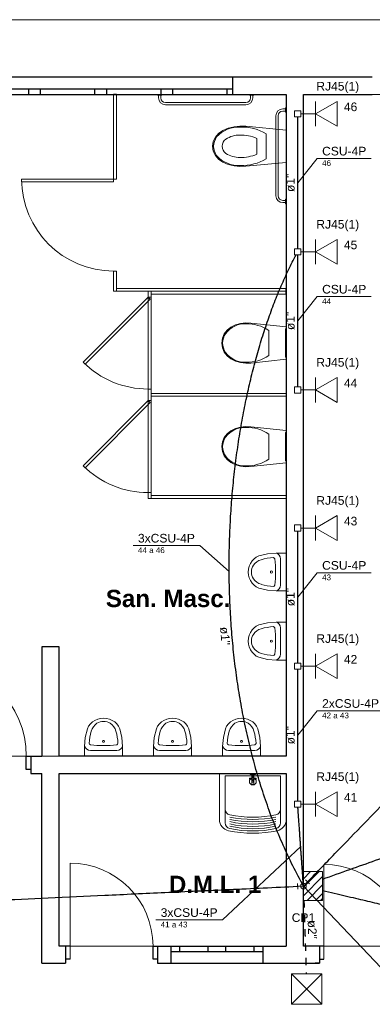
# Model space of a CAD drawing. Header units: millimetres. Extents: x 55082 to 85113, y -5867 to -946.
# Tile 74 of 77: x 83109 to 83415, y -3579 to -2723. Entities that reach past the tile are written whole.
import ezdxf

# ---------------------------------------------------------------- set-up
doc = ezdxf.new("R2010")
doc.units = ezdxf.units.MM
doc.header["$MEASUREMENT"] = 0
doc.linetypes.add('JIS_02_1.2', pattern=[0.25, 0.125, -0.125])
for name, color, linetype, lineweight in [('CE-Condutos', 5, 'Continuous', 30), ('CE-Conexões', 9, 'Continuous', 5), ('CE-Textos conduto', 7, 'Continuous', 5), ('CE-Textos fios', 7, 'Continuous', 5), ('FINA', 8, 'Continuous', 5), ('HIDRO', 251, 'Continuous', 13), ('P-SIMBOL', 5, 'Continuous', 20), ('Textos', 7, 'Continuous', 5)]:
    doc.layers.add(name, color=color, linetype=linetype, lineweight=lineweight)
doc.styles.add('Arial', font='arial.ttf')
doc.styles.add('ArialN', font='arialbd.ttf')

msp = doc.modelspace()

# ---------------------------------------------------------------- linework, layer by layer
for p, q in [((83415.5, -2773.18), (83064.39, -2773.18)), ((83294.39, -2788.18), (83294.39, -2773.18)), ((83294.39, -2788.18), (83294.39, -2773.18)), ((83064.39, -2783.18), (83294.39, -2783.18)), ((83116.89, -2788.18), (83116.89, -2783.18)), ((83126.89, -2783.18), (83126.89, -2788.18)), ((83174.39, -2788.18), (83174.39, -2783.18)), ((83184.39, -2783.18), (83184.39, -2788.18)), ((83193.14, -2788.18), (83190.64, -2788.18)), ((83231.89, -2788.18), (83231.89, -2783.18)), ((83241.89, -2783.18), (83241.89, -2788.18)), ((83289.39, -2788.18), (83289.39, -2783.18)), ((83340.64, -2961.68), (83340.64, -2956.68)), ((83114.71, -3374.68), (83114.71, -3363.18)), ((83114.71, -3363.18), (83128.14, -3363.18)), ((83118.71, -3363.18), (83118.71, -3378.18)), ((83118.71, -3363.18), (83122.41, -3363.18)), ((83118.71, -3363.18), (83118.71, -3378.18)), ((83118.71, -3374.68), (83114.71, -3374.68)), ((83118.71, -3378.18), (83122.41, -3378.18)), ((83128.14, -3543.18), (83128.14, -3378.18)), ((83152.85, -3528.18), (83143.14, -3528.18)), ((83148.85, -3528.18), (83148.85, -3543.18)), ((83148.85, -3528.18), (83148.85, -3543.18)), ((83224.85, -3539.68), (83224.85, -3528.18)), ((83224.85, -3528.18), (83340.64, -3528.18)), ((83228.85, -3528.18), (83228.85, -3543.18)), ((83228.85, -3528.18), (83232.55, -3528.18)), ((83228.85, -3528.18), (83228.85, -3543.18)), ((83240.38, -3528.18), (83240.38, -3543.18)), ((83240.38, -3528.18), (83240.38, -3543.18)), ((83320.38, -3533.18), (83240.38, -3533.18)), ((83247.88, -3528.18), (83247.88, -3533.18)), ((83272.88, -3533.18), (83272.88, -3528.18)), ((83287.88, -3528.18), (83287.88, -3533.18)), ((83312.88, -3533.18), (83312.88, -3528.18)), ((83320.38, -3528.18), (83320.38, -3543.18)), ((83320.38, -3528.18), (83320.38, -3543.18)), ((83373.49, -3528.18), (83355.64, -3528.18)), ((83369.49, -3528.18), (83365.79, -3528.18)), ((83369.49, -3528.18), (83369.49, -3543.18)), ((83369.49, -3528.18), (83369.49, -3543.18)), ((83152.85, -3539.68), (83148.85, -3539.68)), ((83228.85, -3539.68), (83224.85, -3539.68)), ((83369.49, -3539.68), (83373.49, -3539.68)), ((83228.85, -3543.18), (83232.55, -3543.18)), ((83369.49, -3543.18), (83365.79, -3543.18))]:
    msp.add_line(p, q)
for points in [[(83018.14, -2788.18), (83340.64, -2788.18)], [(83340.64, -2788.18), (83340.64, -3363.18)], [(83355.64, -2788.18), (83415.5, -2788.18)], [(83355.64, -3528.18), (83355.64, -2788.18)], [(83128.14, -3268.18), (83128.14, -3363.18)], [(83143.14, -3268.18), (83128.14, -3268.18)], [(83143.14, -3363.18), (83143.14, -3268.18)], [(83340.64, -3363.18), (83143.14, -3363.18)], [(83118.71, -3378.18), (83128.14, -3378.18)], [(83143.14, -3528.18), (83143.14, -3378.18)], [(83143.14, -3378.18), (83340.64, -3378.18)], [(83340.64, -3378.18), (83340.64, -3528.18)], [(83128.14, -3543.18), (83148.85, -3543.18)], [(83228.85, -3543.18), (83369.49, -3543.18)]]:
    msp.add_lwpolyline(points)
at = {"layer": 'CE-Condutos', "linetype": 'Continuous', "ltscale": 50}
for points in [[(83350.64, -2922.28), (83350.64, -2916.81), (83350.64, -2911.68), (83350.64, -2906.87), (83350.64, -2902.35), (83350.64, -2898.09), (83350.64, -2894.08), (83350.64, -2890.29), (83350.64, -2886.7), (83350.64, -2883.27), (83350.64, -2879.99), (83350.64, -2876.84), (83350.64, -2873.78), (83350.64, -2870.79), (83350.64, -2867.85), (83350.64, -2864.94), (83350.64, -2862.02), (83350.64, -2859.08), (83350.64, -2856.1), (83350.64, -2853.04), (83350.64, -2849.88), (83350.64, -2846.6), (83350.64, -2843.18), (83350.64, -2839.58), (83350.64, -2835.79), (83350.64, -2831.78), (83350.64, -2827.53), (83350.64, -2823.01), (83350.64, -2818.2), (83350.64, -2813.07), (83350.64, -2807.6)], [(83355.64, -3476.03), (83346.46, -3458.55), (83338.04, -3440.6), (83330.37, -3422.21), (83323.44, -3403.45), (83317.23, -3384.35), (83311.72, -3364.95), (83306.9, -3345.3), (83302.75, -3325.45), (83299.26, -3305.44), (83296.4, -3285.31), (83294.17, -3265.11), (83292.55, -3244.89), (83291.52, -3224.69), (83291.07, -3204.55), (83291.18, -3184.52), (83291.83, -3164.64), (83293.01, -3144.96), (83294.71, -3125.52), (83296.9, -3106.37), (83299.57, -3087.55), (83302.71, -3069.11), (83306.29, -3051.09), (83310.32, -3033.53), (83314.75, -3016.49), (83319.59, -3000), (83324.82, -2984.11), (83330.42, -2968.87), (83336.37, -2954.32), (83342.66, -2940.5), (83349.27, -2927.47)], [(83350.64, -3042.28), (83350.64, -3036.81), (83350.64, -3031.68), (83350.64, -3026.87), (83350.64, -3022.35), (83350.64, -3018.09), (83350.64, -3014.08), (83350.64, -3010.29), (83350.64, -3006.7), (83350.64, -3003.27), (83350.64, -2999.99), (83350.64, -2996.84), (83350.64, -2993.78), (83350.64, -2990.79), (83350.64, -2987.85), (83350.64, -2984.94), (83350.64, -2982.02), (83350.64, -2979.08), (83350.64, -2976.1), (83350.64, -2973.04), (83350.64, -2969.88), (83350.64, -2966.6), (83350.64, -2963.18), (83350.64, -2959.58), (83350.64, -2955.79), (83350.64, -2951.78), (83350.64, -2947.53), (83350.64, -2943.01), (83350.64, -2938.2), (83350.64, -2933.07), (83350.64, -2927.6)], [(83359.2, -3472.36), (83384.65, -3446.14), (83408.48, -3421.59), (83430.81, -3398.6), (83451.74, -3377.04), (83471.4, -3356.79), (83489.89, -3337.74), (83507.35, -3319.76), (83523.88, -3302.73), (83539.59, -3286.54), (83554.61, -3271.07), (83569.06, -3256.19), (83583.04, -3241.79), (83596.67, -3227.75), (83610.07, -3213.94), (83623.36, -3200.25), (83636.65, -3186.56), (83650.06, -3172.75), (83663.71, -3158.7), (83677.7, -3144.28), (83692.16, -3129.39), (83707.2, -3113.89), (83722.94, -3097.68), (83739.5, -3080.62), (83756.99, -3062.61), (83775.52, -3043.52), (83795.22, -3023.23), (83816.2, -3001.62), (83838.57, -2978.57), (83862.46, -2953.97), (83887.97, -2927.69)], [(83350.64, -3282.28), (83350.64, -3276.81), (83350.64, -3271.68), (83350.64, -3266.87), (83350.64, -3262.35), (83350.64, -3258.09), (83350.64, -3254.08), (83350.64, -3250.29), (83350.64, -3246.7), (83350.64, -3243.27), (83350.64, -3239.99), (83350.64, -3236.84), (83350.64, -3233.78), (83350.64, -3230.79), (83350.64, -3227.85), (83350.64, -3224.94), (83350.64, -3222.02), (83350.64, -3219.08), (83350.64, -3216.1), (83350.64, -3213.04), (83350.64, -3209.88), (83350.64, -3206.6), (83350.64, -3203.18), (83350.64, -3199.58), (83350.64, -3195.79), (83350.64, -3191.78), (83350.64, -3187.53), (83350.64, -3183.01), (83350.64, -3178.2), (83350.64, -3173.07), (83350.64, -3167.6)], [(83350.64, -3402.28), (83350.64, -3396.81), (83350.64, -3391.68), (83350.64, -3386.87), (83350.64, -3382.35), (83350.64, -3378.09), (83350.64, -3374.08), (83350.64, -3370.29), (83350.64, -3366.7), (83350.64, -3363.27), (83350.64, -3359.99), (83350.64, -3356.84), (83350.64, -3353.78), (83350.64, -3350.79), (83350.64, -3347.85), (83350.64, -3344.94), (83350.64, -3342.02), (83350.64, -3339.08), (83350.64, -3336.1), (83350.64, -3333.04), (83350.64, -3329.88), (83350.64, -3326.6), (83350.64, -3323.18), (83350.64, -3319.58), (83350.64, -3315.79), (83350.64, -3311.78), (83350.64, -3307.53), (83350.64, -3303.01), (83350.64, -3298.2), (83350.64, -3293.07), (83350.64, -3287.6)], [(83372.23, -3470.1), (83396.05, -3461.59), (83418.41, -3453.61), (83439.4, -3446.11), (83459.14, -3439.06), (83477.73, -3432.42), (83495.27, -3426.15), (83511.88, -3420.22), (83527.64, -3414.59), (83542.67, -3409.22), (83557.08, -3404.08), (83570.96, -3399.12), (83584.42, -3394.31), (83597.58, -3389.61), (83610.52, -3384.99), (83623.36, -3380.4), (83636.21, -3375.82), (83649.16, -3371.19), (83662.32, -3366.49), (83675.8, -3361.67), (83689.7, -3356.71), (83704.12, -3351.56), (83719.18, -3346.18), (83734.97, -3340.54), (83751.6, -3334.6), (83769.18, -3328.32), (83787.8, -3321.67), (83807.58, -3314.6), (83828.63, -3307.09), (83851.03, -3299.08), (83874.91, -3290.56)], [(83355.64, -3476.03), (83355.4, -3472.67), (83355.18, -3469.53), (83354.98, -3466.58), (83354.78, -3463.82), (83354.6, -3461.22), (83354.43, -3458.77), (83354.26, -3456.46), (83354.11, -3454.27), (83353.96, -3452.19), (83353.82, -3450.21), (83353.69, -3448.3), (83353.56, -3446.45), (83353.43, -3444.66), (83353.31, -3442.9), (83353.19, -3441.16), (83353.07, -3439.43), (83352.94, -3437.69), (83352.82, -3435.93), (83352.69, -3434.12), (83352.56, -3432.27), (83352.43, -3430.34), (83352.29, -3428.34), (83352.14, -3426.24), (83351.98, -3424.02), (83351.82, -3421.69), (83351.64, -3419.21), (83351.46, -3416.57), (83351.26, -3413.77), (83351.05, -3410.78), (83350.83, -3407.59)], [(82120.02, -3533.05), (82177.56, -3530.39), (82231.56, -3527.9), (82282.26, -3525.56), (82329.92, -3523.36), (82374.81, -3521.29), (82417.17, -3519.33), (82457.28, -3517.48), (82495.39, -3515.72), (82531.75, -3514.05), (82566.63, -3512.44), (82600.28, -3510.88), (82632.97, -3509.38), (82664.95, -3507.9), (82696.47, -3506.45), (82727.8, -3505), (82759.2, -3503.55), (82790.93, -3502.09), (82823.23, -3500.6), (82856.38, -3499.07), (82890.63, -3497.49), (82926.24, -3495.84), (82963.46, -3494.13), (83002.56, -3492.32), (83043.79, -3490.42), (83087.42, -3488.41), (83133.69, -3486.27), (83182.88, -3484), (83235.23, -3481.58), (83291.01, -3479.01), (83350.47, -3476.27)], [(83372.31, -3479.93), (83382.47, -3482.31), (83392.02, -3484.55), (83401, -3486.66), (83409.46, -3488.64), (83417.44, -3490.51), (83425, -3492.28), (83432.18, -3493.96), (83439.02, -3495.56), (83445.57, -3497.1), (83451.87, -3498.58), (83457.98, -3500.01), (83463.93, -3501.4), (83469.77, -3502.77), (83475.56, -3504.12), (83481.32, -3505.48), (83487.12, -3506.83), (83492.99, -3508.21), (83498.98, -3509.61), (83505.14, -3511.06), (83511.51, -3512.55), (83518.13, -3514.1), (83525.07, -3515.73), (83532.35, -3517.43), (83540.03, -3519.23), (83548.14, -3521.13), (83556.75, -3523.15), (83565.89, -3525.29), (83575.6, -3527.57), (83585.94, -3529.99), (83596.96, -3532.57)]]:
    msp.add_spline(points, degree=3, dxfattribs=at)
at = {"layer": 'CE-Condutos', "linetype": 'JIS_02_1.2', "ltscale": 50}
msp.add_spline([(83356.03, -3488.57), (83356.12, -3491.37), (83356.2, -3494.03), (83356.28, -3496.56), (83356.36, -3498.98), (83356.43, -3501.29), (83356.5, -3503.5), (83356.56, -3505.62), (83356.63, -3507.66), (83356.69, -3509.63), (83356.75, -3511.55), (83356.81, -3513.41), (83356.86, -3515.24), (83356.92, -3517.03), (83356.98, -3518.81), (83357.03, -3520.57), (83357.09, -3522.33), (83357.14, -3524.1), (83357.2, -3525.89), (83357.25, -3527.71), (83357.31, -3529.56), (83357.37, -3531.46), (83357.43, -3533.42), (83357.5, -3535.44), (83357.56, -3537.54), (83357.63, -3539.73), (83357.7, -3542.01), (83357.78, -3544.4), (83357.85, -3546.9), (83357.94, -3549.53), (83358.02, -3552.29)], degree=3, dxfattribs=at)
at = {"layer": 'CE-Conexões'}
for p, q in [((83350.76, -3478.76), (83350.53, -3473.76)), ((83355.64, -3476.03), (83359.12, -3472.44)), ((83357.33, -3470.7), (83360.92, -3474.18)), ((83355.64, -3476.03), (83350.65, -3476.26))]:
    msp.add_line(p, q, dxfattribs=at)
msp.add_circle((83355.64, -3476.03), 2.5, dxfattribs=at)
at = {"layer": 'CE-Textos fios'}
for p, q in [((83350.64, -2864.94), (83367.57, -2843.72)), ((83367.57, -2843.72), (83414.57, -2843.72)), ((83350.64, -2984.94), (83367.57, -2963.72)), ((83367.57, -2963.72), (83414.57, -2963.72)), ((83207.48, -3180.1), (83265.55, -3180.1)), ((83291.06, -3202.66), (83265.55, -3180.1)), ((83350.64, -3224.94), (83367.57, -3203.72)), ((83367.57, -3203.72), (83414.57, -3203.72)), ((83350.64, -3344.94), (83367.57, -3323.72)), ((83367.57, -3323.72), (83425.64, -3323.72)), ((83353.23, -3441.79), (83285.31, -3505.43)), ((83355.64, -3476.03), (83436.21, -3560.88)), ((83227.24, -3505.43), (83285.31, -3505.43))]:
    msp.add_line(p, q, dxfattribs=at)
at = {"layer": 'FINA'}
for p, q in [((83190.64, -2788.18), (83190.64, -2864.16)), ((83193.14, -2788.18), (83193.14, -2861.66)), ((83232.64, -2788.18), (83228.64, -2788.18)), ((83228.64, -2788.18), (83228.64, -2788.68)), ((83228.64, -2788.68), (83232.64, -2788.68)), ((83229.64, -2788.68), (83229.64, -2791.18)), ((83231.64, -2791.18), (83231.64, -2788.68)), ((83232.64, -2788.68), (83232.64, -2788.18)), ((83312.64, -2788.18), (83308.64, -2788.18)), ((83308.64, -2788.18), (83308.64, -2788.68)), ((83308.64, -2788.68), (83312.64, -2788.68)), ((83309.64, -2788.68), (83309.64, -2791.18)), ((83311.64, -2791.18), (83311.64, -2788.68)), ((83312.64, -2788.68), (83312.64, -2788.18)), ((83305.64, -2795.18), (83235.64, -2795.18)), ((83235.64, -2797.18), (83305.64, -2797.18)), ((83340.14, -2800.68), (83337.64, -2800.68)), ((83337.64, -2802.68), (83340.14, -2802.68)), ((83340.14, -2799.68), (83340.14, -2803.68)), ((83340.64, -2799.68), (83340.14, -2799.68)), ((83340.14, -2803.68), (83340.64, -2803.68)), ((83340.64, -2803.68), (83340.64, -2799.68)), ((83331.64, -2806.68), (83331.64, -2876.18)), ((83333.64, -2876.18), (83333.64, -2806.68)), ((83193.14, -2861.66), (83110.64, -2861.66)), ((83110.64, -2861.66), (83110.64, -2864.16)), ((83110.64, -2864.16), (83190.64, -2864.16)), ((83340.14, -2880.18), (83337.64, -2880.18)), ((83337.64, -2882.18), (83340.14, -2882.18)), ((83340.64, -2879.18), (83340.14, -2879.18)), ((83340.14, -2879.18), (83340.14, -2883.18)), ((83340.14, -2883.18), (83340.64, -2883.18)), ((83340.64, -2883.18), (83340.64, -2879.18)), ((83193.14, -2941.66), (83190.64, -2941.66)), ((83190.64, -2941.66), (83190.64, -2959.18)), ((83193.14, -2959.18), (83193.14, -2941.66)), ((83190.64, -2959.18), (83340.64, -2959.18)), ((83340.64, -2956.68), (83193.14, -2956.68)), ((83220.64, -2959.18), (83220.64, -2964.18)), ((83223.14, -2964.18), (83223.14, -2959.18)), ((83220.64, -2964.18), (83164.07, -3020.75)), ((83165.84, -3022.52), (83222.41, -2965.95)), ((83220.64, -2964.18), (83223.14, -2964.18)), ((83222.41, -2965.95), (83220.64, -2964.18)), ((83220.64, -2964.18), (83220.64, -3044.18)), ((83223.14, -2961.68), (83340.64, -2961.68)), ((83223.14, -2964.18), (83223.14, -3044.18)), ((83164.07, -3020.75), (83165.84, -3022.52)), ((83223.14, -3044.18), (83220.64, -3044.18)), ((83220.64, -3044.18), (83220.64, -3054.18)), ((83223.14, -3054.18), (83223.14, -3044.18)), ((83220.64, -3054.18), (83164.07, -3110.75)), ((83220.64, -3054.18), (83223.14, -3054.18)), ((83222.41, -3055.95), (83220.64, -3054.18)), ((83220.64, -3054.18), (83220.64, -3134.18)), ((83340.64, -3047.93), (83223.14, -3047.93)), ((83223.14, -3050.43), (83340.64, -3050.43)), ((83223.14, -3054.18), (83223.14, -3134.18)), ((83340.64, -3050.43), (83340.64, -3047.93)), ((83165.84, -3112.52), (83222.41, -3055.95)), ((83164.07, -3110.75), (83165.84, -3112.52)), ((83223.14, -3134.18), (83220.64, -3134.18)), ((83220.64, -3134.18), (83220.64, -3139.18)), ((83220.64, -3139.18), (83340.64, -3139.18)), ((83223.14, -3139.18), (83223.14, -3134.18)), ((83340.64, -3136.68), (83223.14, -3136.68)), ((83340.64, -3139.18), (83340.64, -3136.68)), ((83152.85, -3456.18), (83152.85, -3539.68)), ((83373.49, -3539.68), (83373.49, -3457.18))]:
    msp.add_line(p, q, dxfattribs=at)
msp.add_lwpolyline([(83900.64, -2773.18), (83900.64, -2723.18), (79790.64, -2723.18), (79790.64, -2773.18)], dxfattribs=at)
for points in [[(83018.14, -2788.18), (83018.14, -3363.18), (83340.64, -3363.18), (83340.64, -2788.18)], [(83355.64, -2788.18), (83355.64, -3528.18), (83885.64, -3528.18), (83885.64, -2788.18)], [(83143.14, -3378.18), (83143.14, -3528.18), (83340.64, -3528.18), (83340.64, -3378.18)]]:
    msp.add_lwpolyline(points, close=True, dxfattribs=at)
for centre, radius, start, end in [((83235.64, -2791.18), 6, 180, 270), ((83235.64, -2791.18), 4, 180, 270), ((83305.64, -2791.18), 4, 270, 0), ((83305.64, -2791.18), 6, 270, 0), ((83337.64, -2806.68), 6, 90, 180), ((83337.64, -2806.68), 4, 90, 180), ((83190.64, -2861.66), 80, 180, 270), ((83337.64, -2876.18), 6, 180, 270), ((83337.64, -2876.18), 4, 180, 270), ((83220.64, -2964.18), 80, 225, 270), ((83220.64, -3054.18), 80, 225, 270), ((83032.71, -3363.18), 82, 0, 90), ((83152.85, -3528.18), 72, 0, 90), ((83373.49, -3528.18), 71, 0, 90)]:
    msp.add_arc(centre, radius, start, end, dxfattribs=at)
at = {"layer": 'HIDRO', "linetype": 'Continuous', "lineweight": 0}
for p, q in [((83279.06, -2825.25), (83281.91, -2821.94)), ((83281.91, -2821.94), (83285.63, -2819.38)), ((83285.63, -2819.38), (83290.32, -2817.48)), ((83290.32, -2817.48), (83295.3, -2816.24)), ((83295.3, -2816.24), (83300.43, -2815.69)), ((83300.43, -2815.69), (83305.6, -2815.85)), ((83305.6, -2815.85), (83340.64, -2819.09)), ((83323.34, -2822.29), (83323.34, -2844.08)), ((83340.64, -2819.09), (83340.64, -2847.28)), ((83276.64, -2833.18), (83277.26, -2829.08)), ((83277.26, -2829.08), (83279.06, -2825.25)), ((83315.08, -2826.31), (83315.08, -2840.06)), ((83277.26, -2837.29), (83276.64, -2833.18)), ((83279.06, -2841.12), (83277.26, -2837.29)), ((83281.91, -2844.42), (83279.06, -2841.12)), ((83285.63, -2846.98), (83281.91, -2844.42)), ((83290.32, -2848.89), (83285.63, -2846.98)), ((83295.3, -2850.13), (83290.32, -2848.89)), ((83340.64, -2847.28), (83305.6, -2850.52)), ((83300.43, -2850.68), (83295.3, -2850.13)), ((83305.6, -2850.52), (83300.43, -2850.68)), ((83289.25, -2992.94), (83286.76, -2996.25)), ((83292.51, -2990.38), (83289.25, -2992.94)), ((83296.61, -2988.48), (83292.51, -2990.38)), ((83300.97, -2987.24), (83296.61, -2988.48)), ((83305.46, -2986.69), (83300.97, -2987.24)), ((83309.98, -2986.85), (83305.46, -2986.69)), ((83340.64, -2990.09), (83309.98, -2986.85)), ((83325.5, -3015.08), (83325.5, -2993.29)), ((83340.64, -2991.88), (83340.14, -2991.88)), ((83340.14, -2991.88), (83340.14, -3016.48)), ((83340.64, -3018.28), (83340.64, -2990.09)), ((83285.18, -3000.08), (83284.64, -3004.18)), ((83286.76, -2996.25), (83285.18, -3000.08)), ((83284.64, -3004.18), (83285.18, -3008.29)), ((83285.18, -3008.29), (83286.76, -3012.12)), ((83286.76, -3012.12), (83289.25, -3015.42)), ((83289.25, -3015.42), (83292.51, -3017.98)), ((83292.51, -3017.98), (83296.61, -3019.89)), ((83296.61, -3019.89), (83300.97, -3021.13)), ((83309.98, -3021.52), (83340.64, -3018.28)), ((83340.14, -3016.48), (83340.64, -3016.48)), ((83300.97, -3021.13), (83305.46, -3021.68)), ((83305.46, -3021.68), (83309.98, -3021.52)), ((83296.61, -3078.48), (83292.51, -3080.38)), ((83300.97, -3077.24), (83296.61, -3078.48)), ((83305.46, -3076.69), (83300.97, -3077.24)), ((83309.98, -3076.85), (83305.46, -3076.69)), ((83340.64, -3080.09), (83309.98, -3076.85)), ((83340.64, -3108.28), (83340.64, -3080.09)), ((83286.76, -3086.25), (83285.18, -3090.08)), ((83289.25, -3082.94), (83286.76, -3086.25)), ((83292.51, -3080.38), (83289.25, -3082.94)), ((83325.5, -3105.08), (83325.5, -3083.29)), ((83340.64, -3081.88), (83340.14, -3081.88)), ((83340.14, -3081.88), (83340.14, -3106.48)), ((83285.18, -3090.08), (83284.64, -3094.18)), ((83284.64, -3094.18), (83285.18, -3098.29)), ((83285.18, -3098.29), (83286.76, -3102.12)), ((83286.76, -3102.12), (83289.25, -3105.42)), ((83289.25, -3105.42), (83292.51, -3107.98)), ((83292.51, -3107.98), (83296.61, -3109.89)), ((83296.61, -3109.89), (83300.97, -3111.13)), ((83300.97, -3111.13), (83305.46, -3111.68)), ((83305.46, -3111.68), (83309.98, -3111.52)), ((83309.98, -3111.52), (83340.64, -3108.28)), ((83340.14, -3106.48), (83340.64, -3106.48)), ((83314.65, -3190.14), (83312.65, -3191.64)), ((83316.86, -3189.03), (83314.65, -3190.14)), ((83324.52, -3187.24), (83316.86, -3189.03)), ((83332.34, -3186.64), (83324.52, -3187.24)), ((83340.64, -3186.64), (83332.34, -3186.64)), ((83340.64, -3219.64), (83340.64, -3186.64)), ((83308.49, -3198), (83307.85, -3200.53)), ((83309.52, -3195.63), (83308.49, -3198)), ((83310.92, -3193.49), (83309.52, -3195.63)), ((83312.65, -3191.64), (83310.92, -3193.49)), ((83335.63, -3214.64), (83335.63, -3191.65)), ((83307.85, -3200.53), (83307.64, -3203.14)), ((83307.64, -3203.14), (83307.85, -3205.75)), ((83307.85, -3205.75), (83308.49, -3208.28)), ((83308.49, -3208.28), (83309.52, -3210.65)), ((83309.52, -3210.65), (83310.92, -3212.8)), ((83310.92, -3212.8), (83312.65, -3214.65)), ((83312.65, -3214.65), (83314.65, -3216.15)), ((83314.65, -3216.15), (83316.86, -3217.25)), ((83316.86, -3217.25), (83324.52, -3219.04)), ((83324.52, -3219.04), (83332.34, -3219.64)), ((83332.34, -3219.64), (83340.64, -3219.64)), ((83314.65, -3250.14), (83312.65, -3251.64)), ((83316.86, -3249.03), (83314.65, -3250.14)), ((83324.52, -3247.24), (83316.86, -3249.03)), ((83332.34, -3246.64), (83324.52, -3247.24)), ((83340.64, -3246.64), (83332.34, -3246.64)), ((83340.64, -3279.64), (83340.64, -3246.64)), ((83308.49, -3258), (83307.85, -3260.53)), ((83309.52, -3255.63), (83308.49, -3258)), ((83310.92, -3253.49), (83309.52, -3255.63)), ((83312.65, -3251.64), (83310.92, -3253.49)), ((83335.63, -3274.64), (83335.63, -3251.65)), ((83307.85, -3260.53), (83307.64, -3263.14)), ((83307.64, -3263.14), (83307.85, -3265.75)), ((83307.85, -3265.75), (83308.49, -3268.28)), ((83308.49, -3268.28), (83309.52, -3270.65)), ((83309.52, -3270.65), (83310.92, -3272.8)), ((83310.92, -3272.8), (83312.65, -3274.65)), ((83312.65, -3274.65), (83314.65, -3276.15)), ((83314.65, -3276.15), (83316.86, -3277.25)), ((83316.86, -3277.25), (83324.52, -3279.04)), ((83324.52, -3279.04), (83332.34, -3279.64)), ((83332.34, -3279.64), (83340.64, -3279.64)), ((83170.38, -3335.19), (83168.88, -3337.19)), ((83172.23, -3333.46), (83170.38, -3335.19)), ((83174.38, -3332.06), (83172.23, -3333.46)), ((83176.75, -3331.03), (83174.38, -3332.06)), ((83179.28, -3330.4), (83176.75, -3331.03)), ((83181.89, -3330.18), (83179.28, -3330.4)), ((83184.5, -3330.4), (83181.89, -3330.18)), ((83187.03, -3331.03), (83184.5, -3330.4)), ((83189.4, -3332.06), (83187.03, -3331.03)), ((83191.55, -3333.46), (83189.4, -3332.06)), ((83193.4, -3335.19), (83191.55, -3333.46)), ((83194.9, -3337.19), (83193.4, -3335.19)), ((83230.38, -3335.19), (83228.88, -3337.19)), ((83232.23, -3333.46), (83230.38, -3335.19)), ((83234.38, -3332.06), (83232.23, -3333.46)), ((83236.75, -3331.03), (83234.38, -3332.06)), ((83239.28, -3330.4), (83236.75, -3331.03)), ((83241.89, -3330.18), (83239.28, -3330.4)), ((83244.5, -3330.4), (83241.89, -3330.18)), ((83247.03, -3331.03), (83244.5, -3330.4)), ((83249.4, -3332.06), (83247.03, -3331.03)), ((83251.55, -3333.46), (83249.4, -3332.06)), ((83253.4, -3335.19), (83251.55, -3333.46)), ((83254.9, -3337.19), (83253.4, -3335.19)), ((83290.38, -3335.19), (83288.88, -3337.19)), ((83292.23, -3333.46), (83290.38, -3335.19)), ((83294.38, -3332.06), (83292.23, -3333.46)), ((83296.75, -3331.03), (83294.38, -3332.06)), ((83299.28, -3330.4), (83296.75, -3331.03)), ((83301.89, -3330.18), (83299.28, -3330.4)), ((83304.5, -3330.4), (83301.89, -3330.18)), ((83307.03, -3331.03), (83304.5, -3330.4)), ((83309.4, -3332.06), (83307.03, -3331.03)), ((83311.55, -3333.46), (83309.4, -3332.06)), ((83313.4, -3335.19), (83311.55, -3333.46)), ((83314.9, -3337.19), (83313.4, -3335.19)), ((83167.78, -3339.4), (83165.99, -3347.07)), ((83168.88, -3337.19), (83167.78, -3339.4)), ((83196, -3339.4), (83194.9, -3337.19)), ((83197.79, -3347.07), (83196, -3339.4)), ((83227.78, -3339.4), (83225.99, -3347.07)), ((83228.88, -3337.19), (83227.78, -3339.4)), ((83256, -3339.4), (83254.9, -3337.19)), ((83257.79, -3347.07), (83256, -3339.4)), ((83287.78, -3339.4), (83285.99, -3347.07)), ((83288.88, -3337.19), (83287.78, -3339.4)), ((83316, -3339.4), (83314.9, -3337.19)), ((83317.79, -3347.07), (83316, -3339.4)), ((83165.99, -3347.07), (83165.39, -3354.89)), ((83198.39, -3354.89), (83197.79, -3347.07)), ((83225.99, -3347.07), (83225.39, -3354.89)), ((83258.39, -3354.89), (83257.79, -3347.07)), ((83285.99, -3347.07), (83285.39, -3354.89)), ((83318.39, -3354.89), (83317.79, -3347.07)), ((83165.39, -3354.89), (83165.39, -3363.18)), ((83170.39, -3358.17), (83193.39, -3358.17)), ((83198.39, -3363.18), (83198.39, -3354.89)), ((83225.39, -3354.89), (83225.39, -3363.18)), ((83230.39, -3358.17), (83253.39, -3358.17)), ((83258.39, -3363.18), (83258.39, -3354.89)), ((83285.39, -3354.89), (83285.39, -3363.18)), ((83290.39, -3358.17), (83313.39, -3358.17)), ((83318.39, -3363.18), (83318.39, -3354.89)), ((83165.39, -3363.18), (83198.39, -3363.18)), ((83225.39, -3363.18), (83258.39, -3363.18)), ((83285.39, -3363.18), (83318.39, -3363.18)), ((83282.64, -3378.18), (83340.64, -3378.18)), ((83282.64, -3418.18), (83282.64, -3378.18)), ((83309.39, -3378.98), (83309.14, -3378.18)), ((83313.89, -3378.98), (83309.39, -3378.98)), ((83310.74, -3378.98), (83310.74, -3386.98)), ((83311.14, -3379.68), (83312.14, -3379.68)), ((83311.24, -3381.77), (83311.14, -3379.68)), ((83312.14, -3379.68), (83312.04, -3381.77)), ((83312.54, -3386.98), (83312.54, -3378.98)), ((83314.14, -3378.18), (83313.89, -3378.98)), ((83340.64, -3378.18), (83340.64, -3418.18)), ((83287.64, -3421.18), (83287.64, -3380.18)), ((83287.64, -3380.18), (83335.64, -3380.18)), ((83308.64, -3382.18), (83310.72, -3382.28)), ((83308.64, -3383.18), (83308.64, -3382.18)), ((83310.72, -3383.08), (83308.64, -3383.18)), ((83311.14, -3385.68), (83311.24, -3383.6)), ((83312.14, -3385.68), (83311.14, -3385.68)), ((83312.04, -3383.6), (83312.14, -3385.68)), ((83312.56, -3382.28), (83314.64, -3382.18)), ((83314.64, -3383.18), (83312.56, -3383.08)), ((83314.64, -3382.18), (83314.64, -3383.18)), ((83335.64, -3380.18), (83335.64, -3421.18))]:
    msp.add_line(p, q, dxfattribs=at)
for centre, radius in [((83311.64, -3385.18), 3), ((83311.64, -3382.68), 1)]:
    msp.add_circle(centre, radius, dxfattribs=at)
for centre, radius, start, end in [((83311.64, -3386.98), 0.9, 180, 0), ((83292.64, -3409.25), 5, 180, 257.98199), ((83330.64, -3409.25), 5, 282.01801, 0), ((83292.64, -3418.18), 10, 180, 257.98199), ((83292.64, -3421.18), 5, 180, 257.98199), ((83311.64, -3320), 96.25, 257.98199, 282.01802), ((83311.64, -3321.93), 96.25, 257.98199, 282.01802), ((83311.64, -3323.93), 96.25, 257.98199, 282.01802), ((83311.64, -3325.93), 96.25, 257.98199, 282.01802), ((83311.64, -3327.93), 96.25, 257.98199, 282.01802), ((83330.64, -3421.18), 5, 282.01801, 0), ((83330.64, -3418.18), 10, 282.01801, 0), ((83311.64, -3328.93), 101.25, 257.98199, 282.01802), ((83311.64, -3329.93), 96.25, 257.98199, 282.01802), ((83311.64, -3331.93), 96.25, 257.98199, 282.01802)]:
    msp.add_arc(centre, radius, start, end, dxfattribs=at)
for centre, major_axis, ratio, start_param, end_param in [((83299.41, -2842.13), (25.71, 0), 1, 1.51503, 2.415963), ((83300.48, -2846.68), (23.28, 0), 1, 1.574047, 2.131992), ((83300.88, -2859.63), (36.24, 0), 1, 1.167746, 1.583707), ((83301.85, -2858.99), (42.55, 0), 1, 1.04112, 1.594427), ((83291.36, -2833.27), (13.86, 0), 1, 2.509385, 3.135735), ((83292.76, -2833.27), (7.83, 0), 1, 2.208195, 3.131208), ((83291.36, -2833.1), (13.86, 0), 1, 3.14745, 3.7738), ((83292.76, -2833.1), (7.83, 0), 1, 3.151977, 4.07499), ((83300.48, -2819.69), (23.28, 0), 1, 4.151194, 4.709138), ((83300.88, -2806.74), (36.24, 0), 1, 4.699479, 5.115439), ((83299.41, -2824.24), (25.71, 0), 1, 3.867222, 4.768155), ((83301.85, -2807.37), (42.55, 0), 1, 4.688758, 5.242066), ((83304.56, -3013.13), (0, -25.69), 0.875546, 3.085862, 3.98645), ((83306.7, -3029.99), (0, -42.53), 0.875546, 2.612188, 3.165208), ((83297.52, -3004.27), (0, -13.85), 0.875546, 4.079884, 4.706528), ((83297.52, -3004.1), (0, -13.85), 0.875546, 4.71825, 5.344894), ((83304.56, -2995.24), (0, -25.69), 0.875546, 5.438328, 6.338916), ((83306.7, -2978.37), (0, -42.53), 0.875546, 6.25957, 6.81259), ((83304.56, -3103.13), (0, -25.69), 0.875546, 3.085862, 3.98645), ((83306.7, -3119.99), (0, -42.53), 0.875546, 2.612188, 3.165208), ((83297.52, -3094.27), (0, -13.85), 0.875546, 4.079884, 4.706528), ((83297.52, -3094.1), (0, -13.85), 0.875546, 4.71825, 5.344894), ((83304.56, -3085.24), (0, -25.69), 0.875546, 5.438328, 6.338916), ((83306.7, -3068.37), (0, -42.53), 0.875546, 6.25957, 6.81259), ((83332.29, -3247.14), (0, -56.58), 0.93164, 3.193476, 3.39964), ((83329.45, -3191.96), (0, -1.33), 0.93164, 1.753662, 3.055796), ((83330.85, -3191.65), (0, -5.13), 0.93164, 1.570796, 2.919804), ((83320.39, -3203.14), (0, -10.65), 0.93164, 4.135515, 5.289263), ((83322.52, -3206.1), (0, -14.23), 0.93164, 3.42286, 4.048781), ((83256.34, -3203.14), (0, -80.6), 0.93164, 1.428537, 1.713056), ((83322.52, -3200.18), (0, -14.23), 0.93164, 5.375997, 6.001918), ((83332.29, -3159.15), (0, -56.58), 0.93164, 6.025138, 6.231302), ((83329.45, -3214.33), (0, -1.33), 0.93164, 0.085797, 1.387931), ((83330.85, -3214.64), (0, -5.13), 0.93164, 0.221788, 1.570796), ((83332.29, -3307.14), (0, -56.58), 0.93164, 3.193476, 3.39964), ((83329.45, -3251.96), (0, -1.33), 0.93164, 1.753662, 3.055796), ((83330.85, -3251.65), (0, -5.13), 0.93164, 1.570796, 2.919804), ((83320.39, -3263.14), (0, -10.65), 0.93164, 4.135515, 5.289263), ((83322.52, -3266.1), (0, -14.23), 0.93164, 3.42286, 4.048781), ((83256.34, -3263.14), (0, -80.6), 0.93164, 1.428537, 1.713056), ((83322.52, -3260.18), (0, -14.23), 0.93164, 5.375997, 6.001918), ((83332.29, -3219.15), (0, -56.58), 0.93164, 6.025138, 6.231302), ((83329.45, -3274.33), (0, -1.33), 0.93164, 0.085797, 1.387931), ((83330.85, -3274.64), (0, -5.13), 0.93164, 0.221788, 1.570796), ((83184.85, -3345.06), (14.23, 0), 0.93164, 2.234405, 2.860325), ((83181.89, -3342.93), (10.65, 0), 0.93164, 0.993922, 2.147671), ((83178.93, -3345.06), (14.23, 0), 0.93164, 0.281267, 0.907188), ((83244.85, -3345.06), (14.23, 0), 0.93164, 2.234405, 2.860325), ((83241.89, -3342.93), (10.65, 0), 0.93164, 0.993922, 2.147671), ((83238.93, -3345.06), (14.23, 0), 0.93164, 0.281267, 0.907188), ((83304.85, -3345.06), (14.23, 0), 0.93164, 2.234405, 2.860325), ((83301.89, -3342.93), (10.65, 0), 0.93164, 0.993922, 2.147671), ((83298.93, -3345.06), (14.23, 0), 0.93164, 0.281267, 0.907188), ((83225.89, -3354.83), (56.58, 0), 0.93164, 2.883545, 3.089709), ((83137.89, -3354.83), (56.58, 0), 0.93164, 0.051883, 0.258047), ((83285.89, -3354.83), (56.58, 0), 0.93164, 2.883545, 3.089709), ((83197.89, -3354.83), (56.58, 0), 0.93164, 0.051883, 0.258047), ((83345.89, -3354.83), (56.58, 0), 0.93164, 2.883545, 3.089709), ((83257.89, -3354.83), (56.58, 0), 0.93164, 0.051883, 0.258047), ((83170.71, -3351.99), (1.33, 0), 0.93164, 3.227389, 4.529524), ((83181.89, -3278.89), (80.6, 0), 0.93164, 4.57013, 4.854648), ((83193.07, -3351.99), (1.33, 0), 0.93164, 4.895254, 6.197388), ((83230.71, -3351.99), (1.33, 0), 0.93164, 3.227389, 4.529524), ((83241.89, -3278.89), (80.6, 0), 0.93164, 4.57013, 4.854648), ((83253.07, -3351.99), (1.33, 0), 0.93164, 4.895254, 6.197388), ((83290.71, -3351.99), (1.33, 0), 0.93164, 3.227389, 4.529524), ((83301.89, -3278.89), (80.6, 0), 0.93164, 4.57013, 4.854648), ((83313.07, -3351.99), (1.33, 0), 0.93164, 4.895254, 6.197388), ((83170.39, -3353.4), (5.13, 0), 0.93164, 3.363381, 4.712389), ((83193.39, -3353.4), (5.13, 0), 0.93164, 4.712389, 6.061397), ((83230.39, -3353.4), (5.13, 0), 0.93164, 3.363381, 4.712389), ((83253.39, -3353.4), (5.13, 0), 0.93164, 4.712389, 6.061397), ((83290.39, -3353.4), (5.13, 0), 0.93164, 3.363381, 4.712389), ((83313.39, -3353.4), (5.13, 0), 0.93164, 4.712389, 6.061397)]:
    msp.add_ellipse(centre, major_axis=major_axis, ratio=ratio, start_param=start_param, end_param=end_param, dxfattribs=at)
for centre, major_axis in [((83327.73, -3203.18), (0, -0.926)), ((83327.73, -3263.18), (0, -0.926)), ((83181.85, -3350.28), (0.926, 0)), ((83241.85, -3350.28), (0.926, 0)), ((83301.85, -3350.28), (0.926, 0))]:
    msp.add_ellipse(centre, major_axis=major_axis, ratio=0.93164, dxfattribs=at)
at = {"layer": 'P-SIMBOL'}
for p, q in [((83366.14, -2804.94), (83384.89, -2794.14)), ((83366.14, -2794.14), (83366.14, -2815.74)), ((83384.89, -2794.14), (83384.89, -2815.74)), ((83347.99, -2807.59), (83347.99, -2802.29)), ((83347.99, -2802.29), (83353.29, -2802.29)), ((83353.29, -2802.29), (83353.29, -2807.59)), ((83353.29, -2804.94), (83366.14, -2804.94)), ((83384.89, -2815.74), (83366.14, -2804.94)), ((83353.29, -2807.59), (83347.99, -2807.59)), ((83366.14, -2924.94), (83384.89, -2914.14)), ((83366.14, -2914.14), (83366.14, -2935.74)), ((83384.89, -2914.14), (83384.89, -2935.74)), ((83347.99, -2927.59), (83347.99, -2922.29)), ((83347.99, -2922.29), (83353.29, -2922.29)), ((83353.29, -2922.29), (83353.29, -2927.59)), ((83353.29, -2924.94), (83366.14, -2924.94)), ((83384.89, -2935.74), (83366.14, -2924.94)), ((83353.29, -2927.59), (83347.99, -2927.59)), ((83366.14, -3044.94), (83384.89, -3034.14)), ((83366.14, -3034.14), (83366.14, -3055.74)), ((83384.89, -3034.14), (83384.89, -3055.74)), ((83347.99, -3047.59), (83347.99, -3042.29)), ((83347.99, -3042.29), (83353.29, -3042.29)), ((83353.29, -3042.29), (83353.29, -3047.59)), ((83353.29, -3044.94), (83366.14, -3044.94)), ((83384.89, -3055.74), (83366.14, -3044.94)), ((83353.29, -3047.59), (83347.99, -3047.59)), ((83366.14, -3164.94), (83384.89, -3154.14)), ((83366.14, -3154.14), (83366.14, -3175.74)), ((83384.89, -3154.14), (83384.89, -3175.74)), ((83347.99, -3167.59), (83347.99, -3162.29)), ((83347.99, -3162.29), (83353.29, -3162.29)), ((83353.29, -3162.29), (83353.29, -3167.59)), ((83353.29, -3164.94), (83366.14, -3164.94)), ((83384.89, -3175.74), (83366.14, -3164.94)), ((83353.29, -3167.59), (83347.99, -3167.59)), ((83366.14, -3284.94), (83384.89, -3274.14)), ((83366.14, -3274.14), (83366.14, -3295.74)), ((83384.89, -3274.14), (83384.89, -3295.74)), ((83347.99, -3287.59), (83347.99, -3282.29)), ((83347.99, -3282.29), (83353.29, -3282.29)), ((83353.29, -3282.29), (83353.29, -3287.59)), ((83353.29, -3284.94), (83366.14, -3284.94)), ((83384.89, -3295.74), (83366.14, -3284.94)), ((83353.29, -3287.59), (83347.99, -3287.59)), ((83366.14, -3404.94), (83384.89, -3394.14)), ((83366.14, -3394.14), (83366.14, -3415.74)), ((83384.89, -3394.14), (83384.89, -3415.74)), ((83347.99, -3407.59), (83347.99, -3402.29)), ((83347.99, -3402.29), (83353.29, -3402.29)), ((83353.29, -3402.29), (83353.29, -3407.59)), ((83353.29, -3404.94), (83366.14, -3404.94)), ((83384.89, -3415.74), (83366.14, -3404.94)), ((83353.29, -3407.59), (83347.99, -3407.59)), ((83355.64, -3463.48), (83372.29, -3463.48)), ((83355.64, -3488.58), (83355.64, -3463.48)), ((83355.64, -3469.68), (83361.84, -3463.48)), ((83355.64, -3477.08), (83369.19, -3463.48)), ((83372.29, -3463.48), (83372.29, -3488.58)), ((83355.64, -3484.43), (83372.29, -3467.78)), ((83358.84, -3488.58), (83372.29, -3475.13)), ((83372.29, -3488.58), (83355.64, -3488.58)), ((83366.24, -3488.58), (83372.29, -3482.53)), ((83370.59, -3488.58), (83372.29, -3486.88)), ((83371.69, -3552.31), (83345.19, -3552.31)), ((83371.69, -3552.31), (83345.19, -3578.81)), ((83371.69, -3578.81), (83345.19, -3552.31)), ((83345.19, -3552.31), (83345.19, -3578.81)), ((83371.69, -3552.31), (83371.69, -3578.81)), ((83371.69, -3578.81), (83345.19, -3578.81))]:
    msp.add_line(p, q, dxfattribs=at)

# ---------------------------------------------------------------- texts
at = {"layer": 'CE-Textos conduto', "char_height": 7.5, "width": 31.8979, "attachment_point": 8, "line_spacing_factor": 0.6, "style": 'Arial'}
for s, insert, rotation in [('ø1"', (83348.11, -2864.94), 90.00021), ('ø1"', (83348.11, -2984.94), 90.00021), ('ø1"', (83348.11, -3224.94), 90.00021), ('ø1"', (83283.61, -3259.04), 274.86993), ('ø1"', (83348.11, -3344.94), 90.00021), ('ø2"', (83359.35, -3514.06), 271.78742)]:
    msp.add_mtext(s, dxfattribs=dict(at, insert=insert, rotation=rotation))
at = {"layer": 'CE-Textos fios', "attachment_point": 7, "line_spacing_factor": 0.6, "style": 'Arial'}
for s, insert, char_height, width in [('CSU-4P', (83371.85, -2841.25), 7.5, 76.8636), ('46', (83371.85, -2850.37), 5, 15.5335), ('CSU-4P', (83371.85, -2961.25), 7.5, 76.8636), ('44', (83371.85, -2970.37), 5, 15.5335), ('3xCSU-4P', (83211.77, -3177.62), 7.5, 98.9977), ('44 a 46', (83211.77, -3186.75), 5, 46.593), ('CSU-4P', (83371.85, -3201.25), 7.5, 76.8636), ('43', (83371.85, -3210.37), 5, 15.5335), ('2xCSU-4P', (83371.85, -3321.25), 7.5, 98.9977), ('42 a 43', (83371.85, -3330.37), 5, 46.593), ('3xCSU-4P', (83231.52, -3502.95), 7.5, 98.9977), ('41 a 43', (83231.52, -3512.08), 5, 46.593)]:
    msp.add_mtext(s, dxfattribs=dict(at, insert=insert, char_height=char_height, width=width))
at = {"layer": 'FINA', "char_height": 15, "attachment_point": 1, "style": 'ArialN'}
for s, insert, width in [('San. Masc.', (83183.84, -3218.63), 216.6082), ('D.M.L. 1', (83238.66, -3467.08), 160.6555)]:
    msp.add_mtext(s, dxfattribs=dict(at, insert=insert, width=width))
at = {"layer": 'Textos', "char_height": 7.5, "line_spacing_factor": 0.6, "style": 'Arial'}
for s, insert, width, attachment_point in [('RJ45(1)', (83366.84, -2786.98), 74.5198, 7), ('46', (83390.79, -2802.76), 23.3003, 7), ('RJ45(1)', (83366.84, -2906.98), 74.5198, 7), ('45', (83390.79, -2922.76), 23.3003, 7), ('RJ45(1)', (83366.84, -3026.98), 74.5198, 7), ('44', (83390.79, -3042.76), 23.3003, 7), ('RJ45(1)', (83366.84, -3146.98), 74.5198, 7), ('43', (83390.79, -3162.76), 23.3003, 7), ('RJ45(1)', (83366.84, -3266.98), 74.5198, 7), ('42', (83390.79, -3282.76), 23.3003, 7), ('RJ45(1)', (83366.84, -3386.98), 74.5198, 7), ('41', (83390.79, -3402.76), 23.3003, 7), ('CP1', (83355.64, -3507.33), 40.7698, 8)]:
    msp.add_mtext(s, dxfattribs=dict(at, insert=insert, width=width, attachment_point=attachment_point))

doc.saveas('drawing.dxf')
